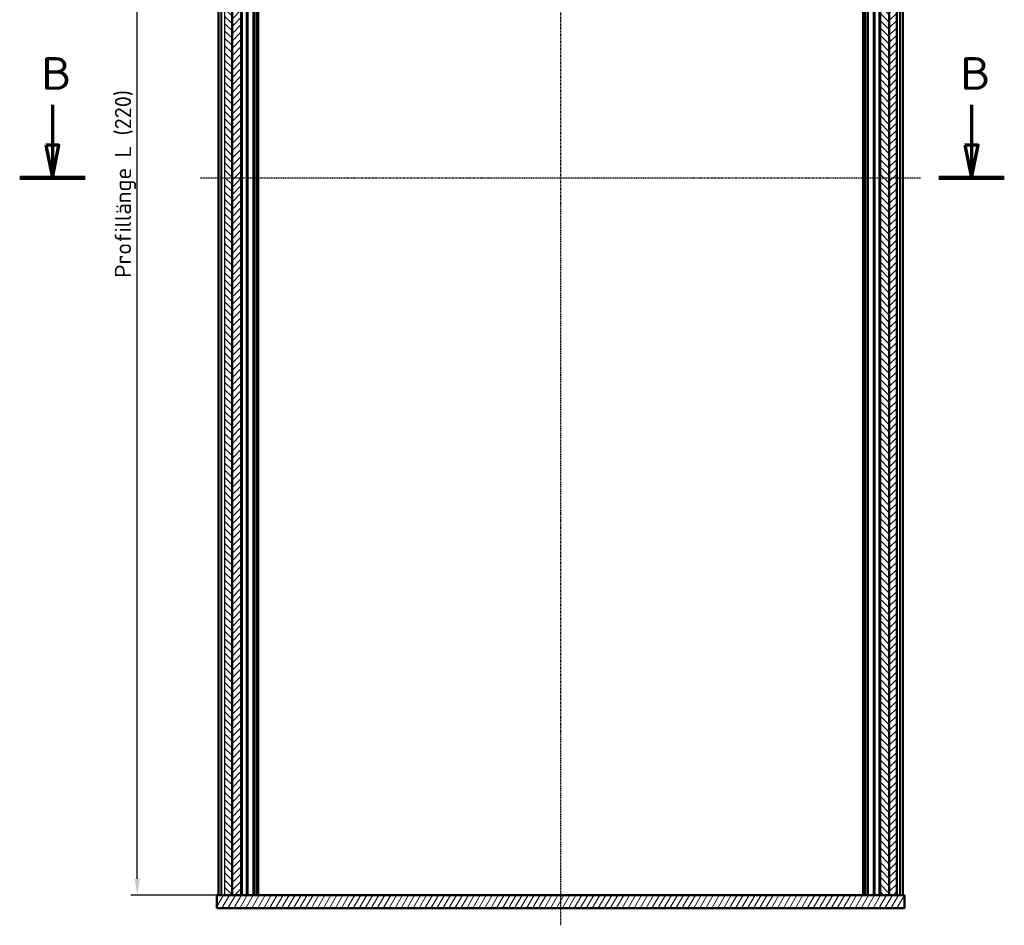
# Model space of a CAD drawing. Header units: millimetres. Extents: x 1 to 593, y 1 to 419.
# Tile 4 of 7: x 126 to 277, y 84 to 223. Entities that reach past the tile are written whole.
import ezdxf

# ---------------------------------------------------------------- set-up
doc = ezdxf.new("R2010")
doc.units = ezdxf.units.MM
doc.linetypes.add('CHAIN', pattern=[0.3543, 0.2362, -0.0295, 0.0591, -0.0295])
doc.linetypes.add('DASH_DOT', pattern=[0.37, 0.24, -0.06, 0.01, -0.06])
for name, color, linetype, lineweight in [('Bemaßung (ISO)', 1, 'Continuous', 25), ('Mittellinie (ISO)', 1, 'DASH_DOT', 25), ('Schnittlinie (ISO)', 3, 'CHAIN', 70), ('Schraffur (ISO)', 1, 'Continuous', 18), ('Sichtbar (ISO)', 7, 'Continuous', 50), ('Sichtbar schmal (ISO)', 1, 'Continuous', 25)]:
    doc.layers.add(name, color=color, linetype=linetype, lineweight=lineweight)
doc.styles.add('2_5', font='isocpeur.ttf', dxfattribs={"width": 1.1})
doc.styles.add('5', font='isocpeur.ttf', dxfattribs={"width": 1.1})
doc.dimstyles.new('Standard (DIN)', dxfattribs={"dimtxt": 2.5, "dimasz": 2.5, "dimexe": 1, "dimexo": 0, "dimgap": 0.2, "dimtad": 1, "dimdec": 6, "dimrnd": 1e-08, "dimtxsty": '2_5', "dimcen": 0.09, "dimdle": 7, "dimclrd": 256, "dimclre": 256, "dimclrt": 5, "dimadec": 6, "dimazin": 2, "dimtfac": 0.72, "dimtmove": 0, "dimatfit": 3, "dimfxl": 1, "dimtolj": 1, "dimlwd": -1, "dimlwe": -1, "dimarcsym": 0})

# ---------------------------------------------------------------- blocks, each defined once
blk = doc.blocks.new('2DTransSchnitt2')
at = {"layer": 'Schnittlinie (ISO)', "linetype": 'Continuous'}
for p, q in [((131.06, 209.47), (131.06, 203.28)), ((272.06, 209.47), (272.06, 203.28)), ((130.06, 203.28), (131.06, 198.28)), ((132.06, 203.28), (130.06, 203.28)), ((131.06, 203.28), (131.06, 198.28)), ((131.06, 198.28), (132.06, 203.28)), ((271.06, 203.28), (272.06, 198.28)), ((273.06, 203.28), (271.06, 203.28)), ((272.06, 203.28), (272.06, 198.28)), ((272.06, 198.28), (273.06, 203.28))]:
    blk.add_line(p, q, dxfattribs=at)
at = {"layer": 'Schnittlinie (ISO)', "linetype": 'Continuous', "lineweight": 140}
for p, q in [((126.03, 198.28), (136.1, 198.28)), ((267.03, 198.28), (277.09, 198.28))]:
    blk.add_line(p, q, dxfattribs=at)
at = {"layer": 'Schnittlinie (ISO)', "linetype": 'Continuous', "flags": 128}
for points in [[(130.06, 203.28), (131.06, 198.28), (132.06, 203.28), (130.06, 203.28)], [(271.06, 203.28), (272.06, 198.28), (273.06, 203.28), (271.06, 203.28)]]:
    blk.add_lwpolyline(points, dxfattribs=at)
at = {"layer": 'Schnittlinie (ISO)'}
for points in [[(130.06, 203.28), (131.06, 198.28), (132.06, 203.28), (130.06, 203.28)], [(271.06, 203.28), (272.06, 198.28), (273.06, 203.28), (271.06, 203.28)]]:
    blk.add_solid(points, dxfattribs=at)
at = {"layer": 'Schnittlinie (ISO)', "char_height": 5, "attachment_point": 7, "style": '5'}
for insert in [(129.34, 211.78), (270.34, 211.78)]:
    blk.add_mtext('B', dxfattribs=dict(at, insert=insert))
blk = doc.blocks.new('*D10')
at = {"layer": 'Bemaßung (ISO)'}
for p, q in [((260.58, 308.28), (143.07, 308.28)), ((144.07, 90.78), (144.07, 305.78)), ((260.58, 88.28), (143.07, 88.28))]:
    blk.add_line(p, q, dxfattribs=at)
for points in [[(143.65, 305.78), (144.48, 305.78), (144.07, 308.28)], [(143.65, 90.78), (144.48, 90.78), (144.07, 88.28)]]:
    blk.add_solid(points, dxfattribs=at)
at = {"layer": 'Defpoints', "color": 0}
for p in [(144.07, 308.28), (260.58, 308.28), (260.58, 88.28)]:
    blk.add_point(p, dxfattribs=at)
at = {"layer": 'Bemaßung (ISO)', "color": 5, "insert": (143.87, 182.95), "char_height": 2.5, "attachment_point": 7, "rotation": 90, "style": '2_5'}
blk.add_mtext('\\A1;\\fISOCPEUR|b0|i0;\\H2.4873;Profillänge L (220)', dxfattribs=at)

msp = doc.modelspace()

# ---------------------------------------------------------------- hatches: boundary and pattern name
at = {"layer": 'Schraffur (ISO)'}
h = msp.add_hatch(dxfattribs=at)
h.set_pattern_fill('ANSI31', color=256, scale=6.35, angle=90.000210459, style=0)
h.set_pattern_definition([(135.0002, (0, 0), (-0.561264, -0.561268), [])])
h.paths.add_polyline_path([(259.4352484, 308.2767405), (258.027935, 308.2767405), (258.027935, 88.2767405), (259.4352484, 88.2767405)])
h.paths.add_polyline_path([(158.6206217, 308.2767405), (157.4732345, 308.2767405), (157.4732345, 88.2767405), (158.6206217, 88.2767405)])
h = msp.add_hatch(dxfattribs=at)
h.set_pattern_fill('ANSI31', color=256, scale=6.35, style=0)
h.set_pattern_definition([(45, (0, 0), (-0.561266, 0.561266), [])])
h.paths.add_polyline_path([(160.027935, 88.2767405), (160.027935, 308.2767405), (158.6206217, 308.2767405), (158.6206217, 88.2767405)])
h.paths.add_polyline_path([(260.5826356, 308.2767405), (259.4352484, 308.2767405), (259.4352484, 88.2767405), (260.5826356, 88.2767405)])
h = msp.add_hatch(dxfattribs=at)
h.set_pattern_fill('ANSI31', color=256, scale=6.35, angle=14.999977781, style=0)
h.set_pattern_definition([(59.99998, (0, 0), (-0.6874075, 0.3968753), [])])
h.paths.add_polyline_path([(156.277935, 88.2767405), (156.277935, 86.2767405), (261.777935, 86.2767405), (261.777935, 88.2767405), (260.5826356, 88.2767405), (259.4352484, 88.2767405), (258.027935, 88.2767405), (160.027935, 88.2767405), (158.6206217, 88.2767405), (157.4732345, 88.2767405)])

# ---------------------------------------------------------------- linework, layer by layer
at = {"layer": 'Mittellinie (ISO)', "linetype": 'CHAIN'}
for p, q in [((209.027935, 312.5086337), (209.027935, 83.6498481)), ((153.777935, 198.2767405), (264.277935, 198.2767405))]:
    msp.add_line(p, q, dxfattribs=at)
at = {"layer": 'Sichtbar (ISO)'}
for p, q in [((156.527935, 308.2767405), (156.527935, 88.2767405)), ((158.6206217, 308.2767405), (158.6206217, 88.2767405)), ((158.6206217, 88.2767405), (158.6206217, 308.2767405)), ((160.027935, 88.2767405), (160.027935, 308.2767405)), ((160.9583653, 88.2767405), (160.9583653, 308.2767405)), ((161.9009106, 88.2767405), (161.9009106, 308.2767405)), ((162.527935, 88.2767405), (162.527935, 308.2767405)), ((255.527935, 308.2767405), (255.527935, 88.2767405)), ((256.1549595, 88.2767405), (256.1549595, 308.2767405)), ((257.0975048, 308.2767405), (257.0975048, 88.2767405)), ((258.027935, 308.2767405), (258.027935, 88.2767405)), ((259.4352484, 308.2767405), (259.4352484, 88.2767405)), ((259.4352484, 88.2767405), (259.4352484, 308.2767405)), ((260.5826356, 308.2767405), (260.5826356, 88.2767405)), ((261.527935, 88.2767405), (261.527935, 308.2767405)), ((156.277935, 88.2767405), (156.277935, 86.2767405)), ((261.777935, 88.2767405), (156.277935, 88.2767405)), ((157.4732345, 88.2767405), (157.0633416, 88.2767405)), ((157.4732345, 88.2767405), (158.6206217, 88.2767405)), ((158.6206217, 88.2767405), (160.027935, 88.2767405)), ((258.027935, 88.2767405), (259.4352484, 88.2767405)), ((259.4352484, 88.2767405), (260.5826356, 88.2767405)), ((260.9925285, 88.2767405), (260.6981056, 88.2767405)), ((261.777935, 86.2767405), (261.777935, 88.2767405)), ((156.277935, 86.2767405), (261.777935, 86.2767405))]:
    msp.add_line(p, q, dxfattribs=at)
at = {"layer": 'Sichtbar schmal (ISO)'}
for p, q in [((156.5422397, 88.2767405), (156.5422397, 308.2767405)), ((156.8776463, 308.2767405), (156.8776463, 88.2767405)), ((157.0633416, 88.2767405), (157.0633416, 308.2767405)), ((157.4732345, 308.2767405), (157.4732345, 88.2767405)), ((160.227935, 88.2767405), (160.227935, 308.2767405)), ((160.7583653, 308.2767405), (160.7583653, 88.2767405)), ((162.0400165, 88.2767405), (162.0400165, 308.2767405)), ((162.2670409, 308.2767405), (162.2670409, 88.2767405)), ((162.727935, 88.2767405), (162.727935, 308.2767405)), ((255.327935, 308.2767405), (255.327935, 88.2767405)), ((255.7888291, 88.2767405), (255.7888291, 308.2767405)), ((256.0158536, 308.2767405), (256.0158536, 88.2767405)), ((257.2975048, 88.2767405), (257.2975048, 308.2767405)), ((257.827935, 308.2767405), (257.827935, 88.2767405)), ((260.6981056, 88.2767405), (260.6981056, 308.2767405)), ((260.9925285, 308.2767405), (260.9925285, 88.2767405)), ((261.1782238, 88.2767405), (261.1782238, 308.2767405)), ((261.5136304, 308.2767405), (261.5136304, 88.2767405))]:
    msp.add_line(p, q, dxfattribs=at)

# ---------------------------------------------------------------- block references
at = {"layer": 'Schnittlinie (ISO)'}
msp.add_blockref('2DTransSchnitt2', (0, 0), dxfattribs=at)

# ---------------------------------------------------------------- dimensions: what is measured, and where the dimension line sits
at = {"layer": 'Bemaßung (ISO)'}
dim = msp.add_linear_dim(base=(144.0656776, 308.2767405), p1=(260.5826356, 88.2767405), p2=(260.5826356, 308.2767405), angle=90, text='\\fISOCPEUR|b0|i0;\\H2.4873;Profillänge L (<>)', dimstyle='Standard (DIN)', override={"dimgap": 0.2, "dimdec": 6, "dimtol": 0, "dimlim": 0, "dimtp": 0, "dimtm": 0, "dimtdec": 2, "dimtofl": 0, "dimatfit": 1}, dxfattribs=at)
dim.commit()
dim.dimension.update_dxf_attribs({"geometry": '*D10', "text_midpoint": (144.0656776, 198.2767405), "dimtype": 160})

doc.saveas('drawing.dxf')
